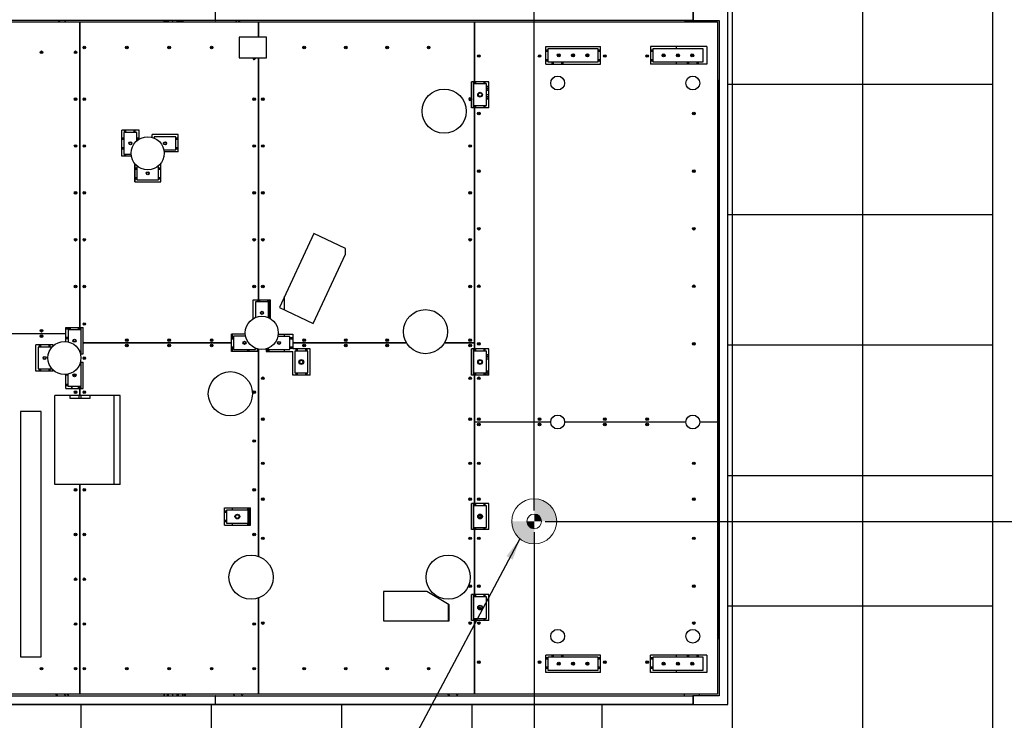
# Model space of a CAD drawing. Header units: millimetres. Extents: x 0 to 841, y 0 to 594.
# Tile 13 of 111: x 138 to 229, y 349 to 413. Entities that reach past the tile are written whole.
import ezdxf

# ---------------------------------------------------------------- set-up
doc = ezdxf.new("R2010")
doc.units = ezdxf.units.MM
for name, color, linetype in [('COTES', 1, 'Continuous'), ('NOTES', 6, 'Continuous'), ('TRAIT-FINS', 9, 'Continuous')]:
    doc.layers.add(name, color=color, linetype=linetype)
doc.layers.add('TRAIT-FORT', color=4, linetype='Continuous', lineweight=25)
doc.styles.add('SLDTEXTSTYLE0', font='TXT', dxfattribs={"width": 0.75})
doc.dimstyles.new('SLDDIMSTYLE0', dxfattribs={"dimtxt": 3, "dimasz": 2, "dimexe": 0, "dimexo": 0.0625, "dimgap": 0.75, "dimtad": 1, "dimdec": 0, "dimlfac": 50, "dimrnd": 1e-09, "dimzin": 12, "dimdsep": 46, "dimtxsty": 'SLDTEXTSTYLE0', "dimsah": 1, "dimcen": 0.09, "dimadec": 0, "dimazin": 3, "dimtfac": 1, "dimtdec": 0, "dimtofl": 0, "dimtmove": 0, "dimatfit": 3, "dimfxl": 1, "dimfrac": 2, "dimtolj": 1, "dimtzin": 12, "dimarcsym": 0})
doc.dimstyles.new('SLDDIMSTYLE1', dxfattribs={"dimtxt": 0.18, "dimasz": 2, "dimexe": 0, "dimexo": 0.0625, "dimgap": 0, "dimtad": 0, "dimtih": 1, "dimtoh": 1, "dimdec": 0, "dimrnd": 1e-09, "dimzin": 0, "dimdsep": 46, "dimtxsty": 'Standard', "dimsah": 1, "dimcen": 0.09, "dimadec": 0, "dimazin": 0, "dimtfac": 2, "dimtdec": 0, "dimtofl": 0, "dimtmove": 0, "dimatfit": 3, "dimfxl": 1, "dimfrac": 2, "dimtolj": 1, "dimtzin": 0, "dimarcsym": 0})

# ---------------------------------------------------------------- blocks, each defined once
blk = doc.blocks.new('_D')
at = {"layer": 'COTES', "color": 1, "transparency": 16777216}
for p, q in [((186.44, 367.225), (275.559, 367.225)), ((274.559, 367.225), (274.559, 335.46)), ((192.686, 335.46), (275.559, 335.46))]:
    blk.add_line(p, q, dxfattribs=at)
for points in [[(274.559, 367.225), (274.059, 365.225), (275.059, 365.225)], [(274.559, 335.46), (275.059, 337.46), (274.059, 337.46)]]:
    blk.add_solid(points, dxfattribs=at)
at = {"layer": 'COTES', "color": 1, "transparency": 16777216, "insert": (270.692, 346.91), "char_height": 3, "attachment_point": 1, "rotation": 90, "style": 'SLDTEXTSTYLE0'}
blk.add_mtext('1588', dxfattribs=at)
blk = doc.blocks.new('_D_1')
at = {"layer": 'COTES', "color": 1, "transparency": 16777216}
for p, q in [((185.44, 366.225), (185.44, 298.755)), ((215.686, 346.46), (215.686, 298.755)), ((185.44, 299.755), (215.686, 299.755))]:
    blk.add_line(p, q, dxfattribs=at)
for points in [[(185.44, 299.755), (187.44, 299.255), (187.44, 300.255)], [(215.686, 299.755), (213.686, 300.255), (213.686, 299.255)]]:
    blk.add_solid(points, dxfattribs=at)
at = {"layer": 'COTES', "color": 1, "transparency": 16777216, "insert": (196.13, 303.623), "char_height": 3, "attachment_point": 1, "style": 'SLDTEXTSTYLE0'}
blk.add_mtext('1512', dxfattribs=at)
blk = doc.blocks.new('_D_2')
at = {"layer": 'COTES', "color": 1, "transparency": 16777216}
for p, q in [((185.44, 368.225), (185.44, 443.056)), ((260.165, 424.079), (260.165, 443.056)), ((185.44, 442.056), (260.165, 442.056))]:
    blk.add_line(p, q, dxfattribs=at)
for points in [[(185.44, 442.056), (187.44, 441.556), (187.44, 442.556)], [(260.165, 442.056), (258.165, 442.556), (258.165, 441.556)]]:
    blk.add_solid(points, dxfattribs=at)
at = {"layer": 'COTES', "color": 1, "transparency": 16777216, "insert": (218.369, 445.923), "char_height": 3, "attachment_point": 1, "style": 'SLDTEXTSTYLE0'}
blk.add_mtext('3736', dxfattribs=at)
blk = doc.blocks.new('_D_3')
at = {"layer": 'COTES', "color": 1, "transparency": 16777216}
for p, q in [((269.165, 423.079), (275.678, 423.079)), ((274.678, 367.225), (274.678, 423.079)), ((186.44, 367.225), (275.678, 367.225))]:
    blk.add_line(p, q, dxfattribs=at)
for points in [[(274.678, 423.079), (274.178, 421.079), (275.178, 421.079)], [(274.678, 367.225), (275.178, 369.225), (274.178, 369.225)]]:
    blk.add_solid(points, dxfattribs=at)
at = {"layer": 'COTES', "color": 1, "transparency": 16777216, "insert": (270.811, 390.719), "char_height": 3, "attachment_point": 1, "rotation": 90, "style": 'SLDTEXTSTYLE0'}
blk.add_mtext('2793', dxfattribs=at)
blk = doc.blocks.new('SW_DOWELSYMBOL_0')
at = {"layer": 'TRAIT-FINS'}
h = blk.add_hatch(color=9, dxfattribs=at)
edge = h.paths.add_edge_path(flags=0)
edge.add_arc((0, 0), 0.673, 180, 270)
edge.add_line((0, -0.673), (0, 0))
edge.add_line((0, 0), (-0.673, 0))
h = blk.add_hatch(color=9, dxfattribs=at)
edge = h.paths.add_edge_path(flags=0)
edge.add_arc((0, 0), 0.673, 0, 90)
edge.add_line((0, 0.673), (0, 0))
edge.add_line((0, 0), (0.673, 0))
at = {"color": 0, "linetype": 'Continuous', "lineweight": 18}
blk.add_circle((0, 0), 0.673, dxfattribs=at)
blk = doc.blocks.new('SW_DOWELSYMBOL_1')
at = {"layer": 'TRAIT-FINS'}
h = blk.add_hatch(color=9, dxfattribs=at)
edge = h.paths.add_edge_path(flags=0)
edge.add_arc((0, 0), 2.073, 0, 90)
edge.add_line((0, 2.073), (0, 0))
edge.add_line((0, 0), (2.073, 0))
h = blk.add_hatch(color=9, dxfattribs=at)
edge = h.paths.add_edge_path(flags=0)
edge.add_arc((0, 0), 2.073, 180, 270)
edge.add_line((0, -2.073), (0, 0))
edge.add_line((0, 0), (-2.073, 0))
at = {"color": 0, "linetype": 'Continuous', "lineweight": 18}
blk.add_circle((0, 0), 2.073, dxfattribs=at)

msp = doc.modelspace()

# ---------------------------------------------------------------- linework, layer by layer
at = {"color": 7, "linetype": 'Continuous', "lineweight": 18}
for radius in [2.073, 0.673]:
    msp.add_circle((185.44, 367.225), radius, dxfattribs=at)
at = {"layer": 'TRAIT-FORT', "color": 4, "linetype": 'Continuous', "lineweight": 25}
for p, q in [((203.686, 419.461), (203.686, 407.46)), ((215.686, 419.461), (215.686, 407.46)), ((227.686, 407.46), (227.686, 419.461)), ((156.071, 414.143), (156.071, 413.344)), ((156.081, 413.344), (156.081, 414.143)), ((200.061, 414.143), (200.061, 413.344)), ((200.081, 414.143), (200.081, 413.344)), ((203.281, 350.364), (203.281, 414.143)), ((203.281, 407.46), (203.281, 414.143)), ((156.071, 413.344), (112.081, 413.344)), ((125.263, 413.204), (143.599, 413.204)), ((141.769, 413.344), (141.629, 413.204)), ((142.313, 413.205), (142.174, 413.344)), ((142.311, 413.204), (142.313, 413.205)), ((143.599, 413.204), (143.599, 385.057)), ((143.603, 385.057), (143.603, 413.204)), ((143.603, 413.204), (160.039, 413.204)), ((151.346, 413.258), (151.344, 413.254)), ((151.344, 413.254), (151.344, 413.253)), ((151.344, 413.25), (151.344, 413.204)), ((151.365, 413.204), (151.367, 413.219)), ((151.668, 413.281), (151.367, 413.281)), ((151.668, 413.219), (151.367, 413.219)), ((151.668, 413.219), (151.668, 413.281)), ((151.684, 413.224), (151.668, 413.224)), ((151.668, 413.204), (151.668, 413.219)), ((151.684, 413.204), (151.684, 413.344)), ((151.764, 413.204), (151.764, 413.344)), ((152.164, 413.204), (152.164, 413.344)), ((152.564, 413.204), (152.564, 413.344)), ((152.644, 413.204), (152.644, 413.344)), ((152.708, 413.254), (153.021, 413.254)), ((153.021, 413.254), (153.045, 413.204)), ((153.084, 413.254), (153.084, 413.204)), ((156.071, 413.344), (156.081, 413.344)), ((200.061, 413.344), (156.081, 413.344)), ((158.049, 413.336), (157.917, 413.204)), ((158.058, 413.344), (158.049, 413.336)), ((158.322, 413.204), (158.182, 413.344)), ((160.039, 413.204), (160.039, 411.787)), ((160.043, 411.787), (160.043, 413.204)), ((160.043, 413.204), (179.939, 413.204)), ((179.939, 413.204), (179.939, 407.699)), ((179.943, 407.699), (179.943, 413.204)), ((179.943, 413.204), (202.341, 413.204)), ((200.564, 413.246), (199.364, 413.246)), ((200.061, 413.344), (200.081, 413.344)), ((200.081, 413.344), (202.481, 413.344)), ((202.341, 413.204), (202.341, 376.383)), ((202.481, 413.344), (202.481, 351.163)), ((143.603, 411.964), (143.599, 411.964)), ((160.797, 411.787), (158.257, 411.787)), ((158.257, 411.787), (158.257, 409.898)), ((160.043, 412.404), (160.039, 412.404)), ((160.797, 409.898), (160.797, 411.787)), ((143.601, 410.964), (143.599, 410.964)), ((143.601, 410.964), (143.599, 410.961)), ((143.601, 384.857), (143.601, 411.404)), ((143.603, 411.401), (143.601, 411.404)), ((143.601, 411.404), (143.603, 411.404)), ((143.603, 411.401), (143.601, 411.404)), ((143.601, 384.857), (143.601, 410.964)), ((179.943, 411.624), (179.939, 411.624)), ((179.939, 411.404), (179.941, 411.404)), ((179.941, 411.404), (179.939, 411.401)), ((179.941, 411.404), (179.939, 411.401)), ((179.941, 411.404), (179.941, 407.499)), ((186.505, 410.925), (191.547, 410.925)), ((186.505, 409.325), (186.505, 410.925)), ((191.547, 409.325), (191.547, 410.925)), ((201.341, 410.923), (196.157, 410.923)), ((196.157, 410.923), (196.157, 409.323)), ((198.541, 410.723), (198.541, 410.923)), ((201.341, 410.923), (201.341, 409.323)), ((179.941, 407.499), (179.941, 410.624)), ((179.943, 410.621), (179.941, 410.624)), ((179.941, 410.624), (179.943, 410.624)), ((186.505, 410.624), (186.703, 410.624)), ((186.505, 410.504), (186.703, 410.504)), ((191.343, 410.725), (186.703, 410.725)), ((186.703, 410.725), (186.703, 409.526)), ((191.343, 409.526), (191.343, 410.725)), ((191.343, 410.624), (191.547, 410.624)), ((191.343, 410.504), (191.547, 410.504)), ((196.157, 410.624), (196.359, 410.624)), ((196.157, 410.504), (196.359, 410.504)), ((196.359, 410.723), (196.359, 409.523)), ((200.999, 410.723), (196.359, 410.723)), ((200.999, 409.523), (200.999, 410.723)), ((158.257, 409.898), (160.797, 409.898)), ((160.039, 409.898), (160.039, 387.619)), ((160.041, 409.898), (160.041, 387.419)), ((160.043, 387.619), (160.043, 409.898)), ((186.505, 409.743), (186.703, 409.743)), ((186.505, 409.623), (186.703, 409.623)), ((186.505, 409.325), (191.547, 409.325)), ((186.703, 409.526), (191.343, 409.526)), ((187.101, 409.325), (187.101, 409.526)), ((187.221, 409.325), (187.221, 409.526)), ((187.981, 409.325), (187.981, 409.526)), ((188.101, 409.325), (188.101, 409.526)), ((191.343, 409.743), (191.547, 409.743)), ((191.343, 409.623), (191.547, 409.623)), ((196.157, 409.743), (196.359, 409.743)), ((196.157, 409.623), (196.359, 409.623)), ((201.341, 409.323), (196.157, 409.323)), ((196.359, 409.523), (200.999, 409.523)), ((198.541, 409.323), (198.541, 409.523)), ((199.541, 409.523), (199.541, 409.323)), ((199.661, 409.523), (199.661, 409.323)), ((200.421, 409.523), (200.421, 409.323)), ((200.541, 409.523), (200.541, 409.323)), ((179.939, 407.699), (179.656, 407.699)), ((179.656, 406.119), (179.656, 407.699)), ((179.821, 407.699), (179.821, 405.299)), ((181.056, 407.499), (179.856, 407.499)), ((179.856, 407.499), (179.856, 405.499)), ((181.256, 407.699), (179.943, 407.699)), ((180.061, 407.499), (180.061, 407.699)), ((180.821, 407.499), (180.821, 407.699)), ((180.941, 407.499), (180.941, 407.699)), ((181.056, 405.499), (181.056, 407.499)), ((181.056, 407.293), (181.162, 407.293)), ((181.191, 407.293), (181.191, 407.199)), ((181.256, 407.224), (181.191, 407.224)), ((181.256, 405.299), (181.256, 407.699)), ((202.341, 407.843), (202.481, 407.843)), ((202.341, 407.803), (202.444, 407.803)), ((202.444, 407.803), (202.444, 407.843)), ((202.444, 356.484), (202.444, 407.803)), ((203.281, 407.46), (203.686, 407.46)), ((203.281, 395.46), (203.281, 407.46)), ((203.686, 407.46), (215.686, 407.46)), ((203.686, 407.46), (203.686, 395.46)), ((215.686, 407.46), (227.686, 407.46)), ((215.686, 407.46), (215.686, 395.46)), ((227.686, 395.46), (227.686, 407.46)), ((181.056, 407.103), (181.162, 407.103)), ((181.056, 406.914), (181.162, 406.914)), ((181.056, 406.524), (181.256, 406.524)), ((181.191, 407.199), (181.191, 407.008)), ((181.191, 407.008), (181.191, 406.914)), ((181.191, 406.983), (181.256, 406.983)), ((179.656, 405.299), (179.656, 406.062)), ((179.856, 405.499), (181.056, 405.499)), ((179.941, 405.499), (179.941, 382.893)), ((180.061, 405.299), (180.061, 405.499)), ((180.821, 405.299), (180.821, 405.499)), ((180.941, 405.299), (180.941, 405.499)), ((179.939, 405.299), (179.656, 405.299)), ((179.939, 405.299), (179.939, 383.659)), ((179.943, 383.093), (179.943, 405.299)), ((181.256, 405.299), (179.943, 405.299)), ((149.051, 403.229), (147.451, 403.229)), ((147.451, 400.829), (147.451, 403.229)), ((147.651, 403.029), (147.651, 401.029)), ((148.851, 403.029), (147.651, 403.029)), ((147.701, 403.029), (147.701, 403.229)), ((147.821, 403.029), (147.821, 403.229)), ((148.581, 403.029), (148.581, 403.229)), ((148.701, 403.029), (148.701, 403.229)), ((148.851, 402.268), (148.851, 403.029)), ((149.051, 402.412), (149.051, 403.229)), ((150.241, 402.579), (150.241, 402.829)), ((152.641, 402.829), (150.241, 402.829)), ((152.641, 401.229), (152.641, 402.829)), ((147.451, 402.529), (147.651, 402.529)), ((147.451, 402.409), (147.651, 402.409)), ((148.851, 402.529), (149.051, 402.529)), ((148.851, 402.409), (149.046, 402.409)), ((150.392, 402.529), (150.441, 402.529)), ((152.441, 402.629), (150.441, 402.629)), ((150.441, 402.629), (150.441, 402.509)), ((152.441, 401.429), (152.441, 402.629)), ((152.441, 402.529), (152.641, 402.529)), ((152.441, 402.409), (152.641, 402.409)), ((147.451, 401.649), (147.651, 401.649)), ((147.451, 401.529), (147.651, 401.529)), ((147.651, 401.029), (148.319, 401.029)), ((147.701, 400.829), (147.701, 401.029)), ((147.821, 400.829), (147.821, 401.029)), ((151.331, 401.429), (152.441, 401.429)), ((152.641, 401.229), (151.36, 401.229)), ((152.441, 401.649), (152.641, 401.649)), ((152.441, 401.529), (152.641, 401.529)), ((148.342, 400.829), (147.451, 400.829)), ((148.646, 400.067), (148.728, 400.067)), ((148.646, 398.467), (148.646, 400.067)), ((148.701, 399.767), (148.701, 400.067)), ((150.953, 400.067), (151.046, 400.067)), ((151.046, 398.467), (151.046, 400.067)), ((148.701, 399.767), (148.846, 399.767)), ((148.701, 399.647), (148.701, 399.767)), ((148.701, 398.887), (148.701, 399.647)), ((148.701, 399.647), (148.846, 399.647)), ((148.957, 399.867), (148.846, 399.867)), ((148.846, 399.867), (148.846, 398.667)), ((150.846, 399.867), (150.724, 399.867)), ((150.846, 398.667), (150.846, 399.867)), ((150.846, 399.767), (151.046, 399.767)), ((150.846, 399.647), (151.046, 399.647)), ((148.646, 398.467), (151.046, 398.467)), ((148.701, 398.767), (148.701, 398.887)), ((148.701, 398.887), (148.846, 398.887)), ((148.701, 398.767), (148.846, 398.767)), ((148.701, 398.467), (148.701, 398.767)), ((148.846, 398.667), (150.846, 398.667)), ((150.846, 398.887), (151.046, 398.887)), ((150.846, 398.767), (151.046, 398.767)), ((203.281, 395.46), (203.686, 395.46)), ((203.281, 383.46), (203.281, 395.46)), ((203.686, 395.46), (215.686, 395.46)), ((203.686, 395.46), (203.686, 383.46)), ((215.686, 395.46), (227.686, 395.46)), ((215.686, 395.46), (215.686, 383.46)), ((227.686, 383.46), (227.686, 395.46)), ((165.146, 393.716), (161.971, 386.909)), ((168.061, 392.357), (165.146, 393.716)), ((165.096, 385.452), (168.061, 391.81)), ((168.061, 391.81), (168.061, 392.357)), ((159.558, 387.619), (160.039, 387.619)), ((159.558, 385.88), (159.558, 387.619)), ((160.957, 387.419), (159.757, 387.419)), ((159.757, 387.419), (159.757, 385.982)), ((159.921, 387.619), (159.921, 387.419)), ((160.043, 387.619), (161.157, 387.619)), ((160.161, 387.419), (160.161, 387.619)), ((160.921, 387.419), (160.921, 387.619)), ((160.957, 385.975), (160.957, 387.419)), ((161.041, 385.935), (161.041, 387.619)), ((161.157, 385.869), (161.157, 387.619)), ((162.444, 386.688), (162.444, 387.923)), ((161.971, 386.909), (165.096, 385.452)), ((142.301, 385.057), (143.599, 385.057)), ((142.301, 384.523), (142.301, 385.057)), ((142.601, 385.024), (142.301, 385.024)), ((142.601, 384.904), (142.301, 384.904)), ((142.501, 384.857), (142.501, 383.751)), ((143.701, 384.857), (142.501, 384.857)), ((142.601, 385.024), (142.601, 385.057)), ((142.601, 385.024), (142.601, 384.904)), ((142.601, 384.857), (142.601, 384.904)), ((142.721, 384.857), (142.721, 385.057)), ((143.481, 384.857), (143.481, 385.057)), ((143.603, 385.057), (143.901, 385.057)), ((143.701, 382.857), (143.701, 384.857)), ((143.721, 382.657), (143.721, 385.057)), ((143.901, 383.659), (143.901, 385.057)), ((125.263, 384.523), (142.301, 384.523)), ((142.301, 383.782), (142.301, 384.523)), ((142.501, 384.143), (142.301, 384.143)), ((142.501, 384.024), (142.301, 384.024)), ((143.901, 382.657), (143.901, 383.659)), ((143.901, 383.659), (157.558, 383.659)), ((157.558, 383.659), (143.901, 383.659)), ((144.481, 383.659), (144.481, 383.659)), ((144.601, 383.659), (144.601, 383.659)), ((145.101, 383.659), (145.101, 383.659)), ((146.764, 383.659), (146.764, 383.659)), ((147.701, 383.659), (147.701, 383.659)), ((147.821, 383.659), (147.821, 383.659)), ((148.581, 383.659), (148.581, 383.659)), ((148.701, 383.659), (148.701, 383.659)), ((158.829, 384.459), (157.558, 384.459)), ((157.558, 383.659), (157.558, 384.459)), ((157.558, 384.159), (157.758, 384.159)), ((157.558, 384.039), (157.758, 384.039)), ((157.558, 382.859), (157.558, 383.659)), ((157.644, 384.159), (157.644, 384.459)), ((157.758, 384.259), (157.758, 383.059)), ((158.858, 384.259), (157.758, 384.259)), ((162.948, 384.254), (161.838, 384.254)), ((161.868, 384.454), (163.197, 384.454)), ((162.444, 384.254), (162.444, 384.454)), ((162.948, 383.054), (162.948, 384.254)), ((162.948, 384.159), (163.197, 384.159)), ((162.948, 384.039), (163.197, 384.039)), ((163.197, 384.454), (163.197, 383.659)), ((163.197, 383.659), (163.197, 383.096)), ((163.197, 383.659), (173.672, 383.659)), ((173.672, 383.659), (163.197, 383.659)), ((177.177, 383.659), (179.939, 383.659)), ((179.939, 383.659), (177.177, 383.659)), ((178.941, 383.659), (178.941, 383.659)), ((179.061, 383.659), (179.061, 383.659)), ((179.821, 383.659), (179.821, 383.659)), ((179.939, 383.659), (179.939, 383.093)), ((141.138, 383.463), (139.538, 383.463)), ((139.538, 381.063), (139.538, 383.463)), ((139.738, 383.263), (139.738, 381.263)), ((140.938, 383.263), (139.738, 383.263)), ((139.841, 383.463), (139.841, 383.263)), ((139.961, 383.463), (139.961, 383.263)), ((140.721, 383.463), (140.721, 383.263)), ((140.841, 383.463), (140.841, 383.263)), ((140.938, 383.154), (140.938, 383.263)), ((141.138, 383.381), (141.138, 383.463)), ((143.577, 382.857), (143.701, 382.857)), ((143.601, 382.797), (143.601, 382.857)), ((157.558, 383.279), (157.758, 383.279)), ((157.558, 383.159), (157.758, 383.159)), ((160.039, 382.859), (157.558, 382.859)), ((157.644, 382.859), (157.644, 383.159)), ((157.758, 383.059), (159.758, 383.059)), ((159.041, 383.059), (159.041, 382.859)), ((159.161, 383.059), (159.161, 382.859)), ((159.758, 383.059), (159.758, 383.173)), ((159.921, 383.115), (159.921, 382.859)), ((160.039, 382.859), (160.039, 363.998)), ((160.041, 383.085), (160.041, 363.997)), ((160.043, 363.996), (160.043, 383.084)), ((160.748, 383.106), (160.748, 382.854)), ((160.748, 382.854), (163.197, 382.854)), ((160.921, 382.854), (160.921, 383.165)), ((160.948, 383.176), (160.948, 383.054)), ((160.948, 383.054), (162.948, 383.054)), ((161.041, 382.854), (161.041, 383.054)), ((162.444, 382.854), (162.444, 383.054)), ((162.948, 383.279), (163.197, 383.279)), ((162.948, 383.159), (163.197, 383.159)), ((164.797, 383.096), (163.197, 383.096)), ((163.197, 380.696), (163.197, 382.854)), ((164.593, 382.893), (163.393, 382.893)), ((163.393, 382.893), (163.393, 380.893)), ((163.521, 382.893), (163.521, 383.096)), ((163.641, 382.893), (163.641, 383.096)), ((164.401, 382.893), (164.401, 383.096)), ((164.521, 382.893), (164.521, 383.096)), ((164.593, 380.893), (164.593, 382.893)), ((164.797, 380.696), (164.797, 383.096)), ((179.939, 383.093), (179.656, 383.093)), ((179.656, 380.693), (179.656, 383.093)), ((179.821, 383.093), (179.821, 380.693)), ((181.056, 382.893), (179.856, 382.893)), ((179.856, 382.893), (179.856, 380.893)), ((181.256, 383.093), (179.943, 383.093)), ((180.061, 382.893), (180.061, 383.093)), ((180.821, 382.893), (180.821, 383.093)), ((180.941, 382.893), (180.941, 383.093)), ((181.056, 380.893), (181.056, 382.893)), ((181.256, 380.693), (181.256, 383.093)), ((203.281, 383.46), (203.686, 383.46)), ((203.281, 371.46), (203.281, 383.46)), ((203.686, 383.46), (215.686, 383.46)), ((203.686, 383.46), (203.686, 371.46)), ((215.686, 383.46), (227.686, 383.46)), ((215.686, 383.46), (215.686, 371.46)), ((227.686, 371.46), (227.686, 383.46)), ((143.646, 382.657), (143.901, 382.657)), ((143.646, 381.869), (143.9, 381.869)), ((143.721, 379.468), (143.721, 381.869)), ((143.9, 379.468), (143.9, 381.869)), ((181.256, 382.159), (181.056, 382.159)), ((141.138, 381.063), (139.538, 381.063)), ((139.738, 381.263), (140.938, 381.263)), ((139.841, 381.263), (139.841, 381.063)), ((139.961, 381.263), (139.961, 381.063)), ((140.721, 381.263), (140.721, 381.063)), ((140.841, 381.263), (140.841, 381.063)), ((140.938, 381.263), (140.938, 381.371)), ((141.138, 381.063), (141.138, 381.145)), ((143.7, 381.668), (143.577, 381.668)), ((143.601, 381.668), (143.601, 381.729)), ((143.7, 379.668), (143.7, 381.668)), ((181.056, 381.094), (181.162, 381.094)), ((181.191, 381.094), (181.191, 380.999)), ((181.256, 381.024), (181.191, 381.024)), ((181.191, 380.999), (181.191, 380.808)), ((142.3, 379.468), (142.3, 380.744)), ((142.351, 380.714), (142.351, 380.749)), ((142.362, 380.754), (142.38, 380.714)), ((142.38, 380.714), (142.5, 380.714)), ((142.5, 380.774), (142.5, 379.668)), ((142.996, 380.693), (143.204, 380.693)), ((164.797, 380.696), (163.197, 380.696)), ((163.393, 380.893), (164.593, 380.893)), ((163.521, 380.696), (163.521, 380.893)), ((163.641, 380.696), (163.641, 380.893)), ((164.401, 380.696), (164.401, 380.893)), ((164.521, 380.696), (164.521, 380.893)), ((179.939, 380.693), (179.656, 380.693)), ((179.856, 380.893), (181.056, 380.893)), ((179.939, 380.693), (179.939, 368.869)), ((179.941, 380.893), (179.941, 368.669)), ((179.943, 376.383), (179.943, 380.693)), ((181.256, 380.693), (179.943, 380.693)), ((180.061, 380.693), (180.061, 380.893)), ((180.821, 380.693), (180.821, 380.893)), ((180.941, 380.693), (180.941, 380.893)), ((180.991, 380.693), (180.991, 380.893)), ((181.02, 380.714), (181.162, 380.714)), ((181.056, 380.903), (181.162, 380.903)), ((181.191, 380.808), (181.191, 380.714)), ((181.191, 380.783), (181.256, 380.783)), ((142.5, 379.823), (142.3, 379.823)), ((142.5, 379.703), (142.3, 379.703)), ((142.3, 379.468), (143.599, 379.468)), ((142.5, 379.668), (143.7, 379.668)), ((142.956, 379.468), (142.757, 379.668)), ((143.481, 379.468), (143.481, 379.668)), ((143.599, 379.468), (143.599, 378.824)), ((143.601, 378.824), (143.601, 379.668)), ((143.603, 379.468), (143.9, 379.468)), ((143.603, 378.824), (143.603, 379.468)), ((143.599, 378.824), (141.301, 378.824)), ((141.301, 370.624), (141.301, 378.824)), ((142.701, 378.543), (142.701, 378.824)), ((143.501, 378.543), (142.701, 378.543)), ((143.501, 378.824), (143.501, 378.543)), ((143.701, 378.543), (143.501, 378.543)), ((143.601, 378.824), (143.599, 378.825)), ((143.601, 378.824), (143.599, 378.824)), ((143.603, 378.825), (143.601, 378.824)), ((143.601, 378.824), (143.603, 378.825)), ((143.601, 378.824), (143.603, 378.824)), ((147.301, 378.824), (143.603, 378.824)), ((143.701, 378.543), (143.701, 378.824)), ((144.501, 378.543), (143.701, 378.543)), ((144.501, 378.824), (144.501, 378.543)), ((146.764, 370.624), (146.764, 378.824)), ((147.301, 370.624), (147.301, 378.824)), ((140.024, 377.348), (138.135, 377.348)), ((138.135, 377.348), (138.135, 354.743)), ((140.024, 354.743), (140.024, 377.348)), ((179.943, 368.869), (179.943, 376.383)), ((179.943, 376.383), (186.969, 376.383)), ((188.238, 376.383), (199.415, 376.383)), ((200.684, 376.383), (202.341, 376.383)), ((202.341, 376.383), (202.341, 351.303)), ((203.281, 371.46), (203.686, 371.46)), ((203.281, 359.461), (203.281, 371.46)), ((203.686, 371.46), (215.686, 371.46)), ((203.686, 371.46), (203.686, 359.461)), ((215.686, 371.46), (227.686, 371.46)), ((215.686, 371.46), (215.686, 359.461)), ((227.686, 359.461), (227.686, 371.46)), ((143.599, 370.624), (141.301, 370.624)), ((143.599, 370.624), (143.599, 351.303)), ((143.603, 351.303), (143.603, 370.624)), ((147.301, 370.624), (143.603, 370.624)), ((143.603, 369.204), (143.599, 369.204)), ((156.901, 366.864), (156.901, 368.464)), ((156.901, 368.464), (159.301, 368.464)), ((157.101, 368.264), (157.101, 367.063)), ((159.101, 368.264), (157.101, 368.264)), ((157.644, 368.264), (157.644, 368.464)), ((159.041, 368.464), (159.041, 368.264)), ((159.101, 367.063), (159.101, 368.264)), ((159.161, 368.464), (159.161, 366.864)), ((159.301, 366.864), (159.301, 368.464)), ((179.939, 368.869), (179.656, 368.869)), ((179.656, 366.469), (179.656, 368.869)), ((179.821, 368.869), (179.821, 366.469)), ((179.856, 368.669), (179.856, 366.669)), ((181.056, 368.669), (179.856, 368.669)), ((181.256, 368.869), (179.943, 368.869)), ((180.061, 368.669), (180.061, 368.869)), ((180.821, 368.669), (180.821, 368.869)), ((180.941, 368.669), (180.941, 368.869)), ((181.056, 366.669), (181.056, 368.669)), ((181.256, 366.469), (181.256, 368.869)), ((143.601, 368.204), (143.599, 368.204)), ((143.599, 368.201), (143.601, 368.204)), ((143.601, 368.204), (143.603, 368.204)), ((143.601, 353.103), (143.601, 368.204)), ((143.603, 368.201), (143.601, 368.204)), ((156.901, 368.204), (157.101, 368.204)), ((156.901, 368.084), (157.101, 368.084)), ((156.901, 367.323), (157.101, 367.323)), ((156.901, 367.203), (157.101, 367.203)), ((156.901, 366.864), (159.301, 366.864)), ((157.101, 367.063), (159.101, 367.063)), ((157.644, 366.864), (157.644, 367.063)), ((159.041, 367.063), (159.041, 366.864)), ((179.939, 366.469), (179.656, 366.469)), ((179.856, 366.669), (181.056, 366.669)), ((179.939, 366.469), (179.939, 360.487)), ((179.941, 366.669), (179.941, 360.287)), ((179.943, 360.487), (179.943, 366.469)), ((181.256, 366.469), (179.943, 366.469)), ((180.061, 366.469), (180.061, 366.669)), ((180.821, 366.469), (180.821, 366.669)), ((180.941, 366.469), (180.941, 366.669)), ((160.039, 360.166), (160.039, 351.303)), ((160.041, 360.167), (160.041, 353.103)), ((160.043, 351.303), (160.043, 360.168)), ((175.562, 360.757), (171.551, 360.757)), ((171.551, 360.757), (171.551, 358.071)), ((177.611, 359.527), (175.562, 360.757)), ((179.939, 360.487), (179.656, 360.487)), ((179.656, 358.087), (179.656, 360.487)), ((179.821, 360.487), (179.821, 358.087)), ((181.056, 360.287), (179.856, 360.287)), ((179.856, 360.287), (179.856, 358.287)), ((181.256, 360.487), (179.943, 360.487)), ((180.061, 360.287), (180.061, 360.487)), ((180.821, 360.287), (180.821, 360.487)), ((180.941, 360.287), (180.941, 360.487)), ((181.056, 358.287), (181.056, 360.287)), ((181.256, 358.087), (181.256, 360.487)), ((177.544, 358.071), (177.544, 359.567)), ((177.611, 358.071), (177.611, 359.527)), ((203.281, 359.461), (203.686, 359.461)), ((203.281, 350.364), (203.281, 359.461)), ((203.686, 359.461), (215.686, 359.461)), ((203.686, 359.461), (203.686, 347.46)), ((215.686, 359.461), (227.686, 359.461)), ((215.686, 359.461), (215.686, 347.46)), ((227.686, 347.46), (227.686, 359.461)), ((179.856, 358.287), (181.056, 358.287)), ((179.941, 358.287), (179.941, 353.103)), ((179.941, 353.703), (179.941, 358.287)), ((180.061, 358.087), (180.061, 358.287)), ((180.821, 358.087), (180.821, 358.287)), ((180.941, 358.087), (180.941, 358.287)), ((171.551, 358.071), (177.611, 358.071)), ((179.939, 358.087), (179.656, 358.087)), ((179.939, 358.087), (179.939, 351.303)), ((179.943, 351.303), (179.943, 358.087)), ((181.256, 358.087), (179.943, 358.087)), ((202.341, 356.484), (202.444, 356.484)), ((202.341, 356.444), (202.481, 356.444)), ((202.444, 356.444), (202.444, 356.484)), ((138.135, 354.743), (140.024, 354.743)), ((191.543, 354.919), (186.501, 354.919)), ((186.501, 353.319), (186.501, 354.919)), ((186.501, 354.703), (186.703, 354.703)), ((186.703, 354.719), (186.703, 353.519)), ((191.343, 354.719), (186.703, 354.719)), ((187.101, 354.719), (187.101, 354.919)), ((187.221, 354.719), (187.221, 354.919)), ((187.981, 354.719), (187.981, 354.919)), ((188.101, 354.719), (188.101, 354.919)), ((191.343, 353.519), (191.343, 354.719)), ((191.343, 354.703), (191.543, 354.703)), ((191.543, 353.319), (191.543, 354.919)), ((201.341, 354.919), (196.157, 354.919)), ((196.157, 353.319), (196.157, 354.919)), ((196.157, 354.703), (196.359, 354.703)), ((196.359, 354.719), (196.359, 353.519)), ((200.999, 354.719), (196.359, 354.719)), ((198.541, 354.719), (198.541, 354.919)), ((199.541, 354.919), (199.541, 354.719)), ((199.661, 354.919), (199.661, 354.719)), ((200.421, 354.919), (200.421, 354.719)), ((200.541, 354.919), (200.541, 354.719)), ((200.999, 353.519), (200.999, 354.719)), ((201.341, 354.919), (201.341, 353.319)), ((179.941, 353.703), (179.943, 353.706)), ((186.501, 354.584), (186.703, 354.584)), ((186.501, 353.824), (186.703, 353.824)), ((191.343, 354.584), (191.543, 354.584)), ((191.343, 353.824), (191.543, 353.824)), ((196.157, 354.584), (196.359, 354.584)), ((196.157, 353.824), (196.359, 353.824)), ((143.601, 353.103), (143.599, 353.106)), ((143.601, 353.103), (143.599, 353.103)), ((143.603, 353.106), (143.601, 353.103)), ((143.601, 353.103), (143.603, 353.103)), ((160.041, 353.103), (160.039, 353.106)), ((160.039, 353.103), (160.041, 353.103)), ((160.041, 353.103), (160.043, 353.106)), ((160.041, 353.103), (160.043, 353.103)), ((179.939, 353.106), (179.941, 353.103)), ((179.939, 353.103), (179.941, 353.103)), ((179.941, 353.703), (179.943, 353.703)), ((186.501, 353.703), (186.703, 353.703)), ((191.543, 353.319), (186.501, 353.319)), ((186.703, 353.519), (191.343, 353.519)), ((191.343, 353.703), (191.543, 353.703)), ((196.157, 353.703), (196.359, 353.703)), ((201.341, 353.319), (196.157, 353.319)), ((196.359, 353.519), (200.999, 353.519)), ((198.541, 353.319), (198.541, 353.519)), ((143.599, 352.103), (143.603, 352.103)), ((160.039, 352.103), (160.043, 352.103)), ((179.939, 352.103), (179.943, 352.103)), ((112.081, 351.163), (156.071, 351.163)), ((143.599, 351.303), (125.263, 351.303)), ((141.386, 351.303), (141.556, 351.163)), ((142.315, 351.163), (142.145, 351.303)), ((142.507, 351.213), (142.397, 351.303)), ((142.507, 351.213), (142.582, 351.303)), ((160.039, 351.303), (143.603, 351.303)), ((151.344, 351.303), (151.344, 351.194)), ((151.346, 351.163), (151.344, 351.194)), ((151.344, 351.194), (151.344, 351.163)), ((151.668, 351.163), (151.668, 351.303)), ((151.684, 351.163), (151.684, 351.303)), ((151.764, 351.163), (151.764, 351.303)), ((152.164, 351.163), (152.164, 351.303)), ((152.564, 351.163), (152.564, 351.303)), ((152.644, 351.163), (152.644, 351.303)), ((153.084, 351.303), (153.084, 351.238)), ((153.084, 351.238), (153.084, 351.163)), ((153.084, 351.173), (153.248, 351.173)), ((153.248, 351.194), (153.248, 351.303)), ((153.248, 351.173), (153.284, 351.21)), ((153.248, 351.173), (153.248, 351.194)), ((153.284, 351.303), (153.284, 351.21)), ((156.081, 351.163), (156.071, 351.163)), ((156.071, 351.163), (156.071, 350.364)), ((156.081, 351.043), (156.071, 351.043)), ((156.081, 351.163), (200.061, 351.163)), ((156.081, 350.364), (156.081, 351.163)), ((157.704, 351.303), (157.874, 351.163)), ((158.554, 351.229), (158.463, 351.303)), ((158.5, 351.163), (158.554, 351.229)), ((179.939, 351.303), (160.043, 351.303)), ((177.495, 351.303), (177.666, 351.163)), ((178.345, 351.229), (178.255, 351.303)), ((178.291, 351.163), (178.345, 351.229)), ((202.341, 351.303), (179.943, 351.303)), ((199.264, 351.303), (199.264, 351.163)), ((200.081, 351.163), (200.061, 351.163)), ((200.061, 351.163), (200.061, 350.364)), ((200.081, 351.043), (200.061, 351.043)), ((200.081, 351.043), (200.081, 351.163)), ((200.081, 351.163), (200.081, 350.364)), ((202.481, 351.163), (200.081, 351.163)), ((200.081, 351.104), (200.081, 351.104)), ((200.081, 350.683), (200.081, 351.043)), ((200.664, 351.163), (200.664, 351.303)), ((156.071, 350.364), (112.081, 350.364)), ((131.686, 350.364), (143.686, 350.364)), ((143.686, 350.364), (155.686, 350.364)), ((143.686, 350.364), (143.686, 347.46)), ((155.686, 350.364), (155.686, 347.46)), ((155.686, 350.364), (167.686, 350.364)), ((156.081, 350.683), (156.071, 350.683)), ((156.081, 350.563), (156.071, 350.563)), ((156.071, 350.444), (156.081, 350.444)), ((200.061, 350.364), (156.081, 350.364)), ((167.686, 350.364), (179.686, 350.364)), ((167.686, 350.364), (167.686, 347.46)), ((179.686, 350.364), (191.686, 350.364)), ((179.686, 350.364), (179.686, 347.46)), ((191.686, 350.364), (191.686, 347.46)), ((191.686, 350.364), (203.281, 350.364)), ((200.081, 350.683), (200.061, 350.683)), ((200.081, 350.563), (200.061, 350.563)), ((200.061, 350.444), (200.081, 350.444)), ((200.081, 350.943), (200.081, 350.943)), ((200.081, 350.783), (200.081, 350.783)), ((200.081, 350.563), (200.081, 350.683)), ((200.081, 350.624), (200.081, 350.624)), ((200.081, 350.364), (203.281, 350.364))]:
    msp.add_line(p, q, dxfattribs=at)
at = {"layer": 'TRAIT-FORT', "color": 4, "linetype": 'Continuous', "lineweight": 25, "flags": 128}
for points in [[(143.601, 410.964), (143.599, 410.962), (143.599, 410.961)], [(179.943, 410.621), (179.943, 410.622), (179.941, 410.624)], [(159.53, 409.898), (159.527, 409.889), (159.523, 409.859)], [(143.601, 368.204), (143.599, 368.202), (143.599, 368.201)], [(143.601, 368.204), (143.603, 368.202), (143.603, 368.201)]]:
    msp.add_lwpolyline(points, dxfattribs=at)
at = {"layer": 'TRAIT-FORT', "color": 4, "linetype": 'Continuous', "lineweight": 25}
for centre, radius in [((144.003, 410.844), 0.12), ((144.003, 410.844), 0.06), ((147.913, 410.844), 0.12), ((147.913, 410.844), 0.06), ((151.823, 410.844), 0.12), ((151.823, 410.844), 0.06), ((155.733, 410.844), 0.12), ((155.733, 410.844), 0.06), ((164.262, 410.844), 0.12), ((164.262, 410.844), 0.06), ((168.081, 410.844), 0.12), ((168.081, 410.844), 0.06), ((171.901, 410.844), 0.12), ((171.901, 410.844), 0.06), ((175.72, 410.844), 0.12), ((175.72, 410.844), 0.06), ((140.059, 410.404), 0.12), ((140.059, 410.404), 0.06), ((143.203, 410.404), 0.12), ((143.203, 410.404), 0.06), ((180.339, 410.064), 0.12), ((180.339, 410.064), 0.06), ((185.941, 410.064), 0.12), ((185.941, 410.064), 0.06), ((187.703, 410.125), 0.14), ((187.703, 410.125), 0.0794), ((189.023, 410.125), 0.14), ((189.023, 410.125), 0.0794), ((190.343, 410.125), 0.14), ((190.343, 410.125), 0.0794), ((191.941, 410.064), 0.12), ((191.941, 410.064), 0.06), ((195.841, 410.064), 0.12), ((195.841, 410.064), 0.06), ((197.359, 410.123), 0.14), ((197.359, 410.123), 0.0794), ((198.679, 410.123), 0.14), ((198.679, 410.123), 0.0794), ((199.999, 410.123), 0.14), ((199.999, 410.123), 0.0794), ((187.604, 407.575), 0.635), ((200.05, 407.575), 0.635), ((177.142, 404.977), 2.032), ((180.456, 406.499), 0.22), ((180.456, 406.499), 0.167), ((143.203, 406.09), 0.12), ((143.203, 406.09), 0.06), ((144.003, 406.09), 0.12), ((144.003, 406.09), 0.06), ((159.643, 406.09), 0.12), ((159.643, 406.09), 0.06), ((160.443, 406.09), 0.12), ((160.443, 406.09), 0.06), ((179.539, 406.09), 0.06), ((180.339, 404.764), 0.12), ((180.339, 404.764), 0.06), ((200.141, 404.764), 0.12), ((200.141, 404.764), 0.06), ((143.203, 401.777), 0.12), ((143.203, 401.777), 0.06), ((144.003, 401.777), 0.12), ((144.003, 401.777), 0.06), ((148.251, 402.029), 0.14), ((148.251, 402.029), 0.107), ((149.841, 401.108), 1.524), ((151.441, 402.029), 0.14), ((151.441, 402.029), 0.107), ((159.643, 401.777), 0.12), ((159.643, 401.777), 0.06), ((160.443, 401.777), 0.12), ((160.443, 401.777), 0.06), ((179.539, 401.777), 0.12), ((179.539, 401.777), 0.06), ((149.846, 399.267), 0.14), ((149.846, 399.267), 0.107), ((180.339, 399.464), 0.12), ((180.339, 399.464), 0.06), ((200.141, 399.464), 0.12), ((200.141, 399.464), 0.06), ((143.203, 397.464), 0.12), ((143.203, 397.464), 0.06), ((144.003, 397.464), 0.12), ((144.003, 397.464), 0.06), ((159.643, 397.464), 0.12), ((159.643, 397.464), 0.06), ((160.443, 397.464), 0.12), ((160.443, 397.464), 0.06), ((179.539, 397.464), 0.12), ((179.539, 397.464), 0.06), ((180.339, 394.164), 0.12), ((180.339, 394.164), 0.06), ((200.141, 394.164), 0.12), ((200.141, 394.164), 0.06), ((143.203, 393.15), 0.12), ((143.203, 393.15), 0.06), ((144.003, 393.15), 0.12), ((144.003, 393.15), 0.06), ((159.643, 393.15), 0.12), ((159.643, 393.15), 0.06), ((160.443, 393.15), 0.12), ((160.443, 393.15), 0.06), ((179.539, 393.15), 0.12), ((179.539, 393.15), 0.06), ((143.203, 388.837), 0.12), ((143.203, 388.837), 0.06), ((144.003, 388.837), 0.12), ((144.003, 388.837), 0.06), ((159.643, 388.837), 0.12), ((159.643, 388.837), 0.06), ((160.443, 388.837), 0.12), ((160.443, 388.837), 0.06), ((179.539, 388.837), 0.12), ((179.539, 388.837), 0.06), ((180.339, 388.864), 0.12), ((180.339, 388.864), 0.06), ((200.141, 388.864), 0.12), ((200.141, 388.864), 0.06), ((160.357, 386.419), 0.14), ((160.357, 386.419), 0.107), ((175.425, 384.688), 2.032), ((144.003, 385.391), 0.12), ((144.003, 385.391), 0.06), ((160.349, 384.577), 1.524), ((140.059, 384.773), 0.12), ((140.059, 384.773), 0.06), ((140.059, 384.273), 0.12), ((140.059, 384.273), 0.06), ((142.174, 382.263), 1.524), ((143.101, 383.857), 0.14), ((143.101, 383.857), 0.107), ((147.913, 383.909), 0.12), ((147.913, 383.909), 0.06), ((151.823, 383.909), 0.12), ((151.823, 383.909), 0.06), ((155.733, 383.909), 0.12), ((155.733, 383.909), 0.06), ((158.758, 383.659), 0.14), ((158.758, 383.659), 0.107), ((161.948, 383.654), 0.14), ((161.948, 383.654), 0.107), ((164.262, 383.909), 0.12), ((164.262, 383.909), 0.06), ((168.081, 383.909), 0.12), ((168.081, 383.909), 0.06), ((171.901, 383.909), 0.12), ((171.901, 383.909), 0.06), ((179.539, 383.909), 0.12), ((179.539, 383.909), 0.06), ((180.339, 383.564), 0.12), ((200.141, 383.564), 0.12), ((147.913, 383.409), 0.12), ((147.913, 383.409), 0.06), ((151.823, 383.409), 0.12), ((151.823, 383.409), 0.06), ((155.733, 383.409), 0.12), ((155.733, 383.409), 0.06), ((164.262, 383.409), 0.12), ((164.262, 383.409), 0.06), ((168.081, 383.409), 0.12), ((168.081, 383.409), 0.06), ((171.901, 383.409), 0.12), ((171.901, 383.409), 0.06), ((179.539, 383.409), 0.12), ((179.539, 383.409), 0.06), ((180.339, 383.564), 0.06), ((200.141, 383.564), 0.06), ((140.338, 382.263), 0.14), ((140.338, 382.263), 0.107), ((144.003, 382.254), 0.12), ((144.003, 382.254), 0.06), ((163.993, 381.893), 0.22), ((163.993, 381.893), 0.167), ((180.456, 381.893), 0.22), ((180.456, 381.893), 0.167), ((157.457, 378.973), 2.032), ((143.1, 380.668), 0.14), ((143.1, 380.668), 0.107), ((160.443, 380.397), 0.12), ((160.443, 380.397), 0.06), ((179.539, 380.397), 0.12), ((179.539, 380.397), 0.06), ((180.339, 380.397), 0.12), ((180.339, 380.397), 0.06), ((143.203, 379.123), 0.12), ((143.203, 379.123), 0.06), ((144.003, 379.123), 0.12), ((144.003, 379.123), 0.06), ((159.643, 379.123), 0.12), ((159.643, 379.123), 0.06), ((160.443, 376.633), 0.12), ((160.443, 376.633), 0.06), ((179.539, 376.633), 0.12), ((179.539, 376.633), 0.06), ((180.339, 376.633), 0.12), ((180.339, 376.633), 0.06), ((185.941, 376.633), 0.12), ((185.941, 376.633), 0.06), ((187.604, 376.37), 0.635), ((191.941, 376.633), 0.12), ((191.941, 376.633), 0.06), ((195.841, 376.633), 0.12), ((195.841, 376.633), 0.06), ((200.05, 376.37), 0.635), ((180.339, 376.133), 0.12), ((180.339, 376.133), 0.06), ((185.941, 376.133), 0.12), ((185.941, 376.133), 0.06), ((191.941, 376.133), 0.12), ((191.941, 376.133), 0.06), ((195.841, 376.133), 0.12), ((195.841, 376.133), 0.06), ((159.643, 374.623), 0.12), ((159.643, 374.623), 0.06), ((160.443, 372.564), 0.12), ((160.443, 372.564), 0.06), ((179.539, 372.564), 0.12), ((179.539, 372.564), 0.06), ((180.339, 372.564), 0.12), ((180.339, 372.564), 0.06), ((200.141, 372.564), 0.12), ((200.141, 372.564), 0.06), ((143.203, 370.123), 0.12), ((143.203, 370.123), 0.06), ((144.003, 370.123), 0.12), ((144.003, 370.123), 0.06), ((159.643, 370.123), 0.12), ((159.643, 370.123), 0.06), ((160.443, 369.264), 0.12), ((160.443, 369.264), 0.06), ((179.539, 369.264), 0.12), ((179.539, 369.264), 0.06), ((180.339, 369.264), 0.12), ((180.339, 369.264), 0.06), ((200.141, 369.264), 0.12), ((200.141, 369.264), 0.06), ((158.101, 367.664), 0.22), ((158.101, 367.664), 0.167), ((180.456, 367.669), 0.22), ((180.456, 367.669), 0.167), ((180.441, 367.664), 0.1), ((180.441, 367.664), 0.086), ((143.203, 366.008), 0.12), ((143.203, 366.008), 0.06), ((144.003, 366.008), 0.12), ((144.003, 366.008), 0.06), ((159.643, 366.008), 0.12), ((159.643, 366.008), 0.06), ((160.443, 365.664), 0.12), ((160.443, 365.664), 0.06), ((179.539, 365.664), 0.12), ((179.539, 365.664), 0.06), ((180.339, 365.664), 0.12), ((180.339, 365.664), 0.06), ((200.141, 365.664), 0.12), ((200.141, 365.664), 0.06), ((159.362, 362.082), 2.032), ((177.523, 362.082), 2.032), ((143.203, 361.893), 0.12), ((143.203, 361.893), 0.06), ((144.003, 361.893), 0.12), ((144.003, 361.893), 0.06), ((179.539, 361.264), 0.12), ((179.539, 361.264), 0.06), ((180.339, 361.264), 0.12), ((180.339, 361.264), 0.06), ((200.141, 361.264), 0.12), ((200.141, 361.264), 0.06), ((180.456, 359.287), 0.22), ((180.456, 359.287), 0.167), ((180.441, 359.184), 0.086), ((143.203, 357.778), 0.12), ((143.203, 357.778), 0.06), ((144.003, 357.778), 0.12), ((144.003, 357.778), 0.06), ((159.643, 357.778), 0.12), ((159.643, 357.778), 0.06), ((160.443, 357.864), 0.12), ((160.443, 357.864), 0.06), ((179.539, 357.864), 0.12), ((179.539, 357.864), 0.06), ((180.339, 357.864), 0.12), ((180.339, 357.864), 0.06), ((200.141, 357.864), 0.12), ((200.141, 357.864), 0.06), ((187.604, 356.648), 0.635), ((200.05, 356.648), 0.635), ((140.059, 353.664), 0.12), ((140.059, 353.664), 0.06), ((143.203, 353.664), 0.12), ((143.203, 353.664), 0.06), ((144.003, 353.664), 0.12), ((144.003, 353.664), 0.06), ((147.913, 353.664), 0.12), ((147.913, 353.664), 0.06), ((151.823, 353.664), 0.12), ((151.823, 353.664), 0.06), ((155.733, 353.664), 0.12), ((155.733, 353.664), 0.06), ((159.643, 353.664), 0.12), ((159.643, 353.664), 0.06), ((164.262, 353.664), 0.12), ((164.262, 353.664), 0.06), ((168.081, 353.664), 0.12), ((168.081, 353.664), 0.06), ((171.901, 353.664), 0.12), ((171.901, 353.664), 0.06), ((175.72, 353.664), 0.12), ((175.72, 353.664), 0.06), ((180.339, 354.264), 0.12), ((180.339, 354.264), 0.06), ((185.941, 354.264), 0.12), ((185.941, 354.264), 0.06), ((187.703, 354.119), 0.14), ((187.703, 354.119), 0.0794), ((189.023, 354.119), 0.14), ((189.023, 354.119), 0.0794), ((190.343, 354.119), 0.14), ((190.343, 354.119), 0.0794), ((191.941, 354.264), 0.12), ((191.941, 354.264), 0.06), ((195.841, 354.264), 0.12), ((195.841, 354.264), 0.06), ((197.359, 354.119), 0.14), ((197.359, 354.119), 0.0794), ((198.679, 354.119), 0.14), ((198.679, 354.119), 0.0794), ((199.999, 354.119), 0.14), ((199.999, 354.119), 0.0794)]:
    msp.add_circle(centre, radius, dxfattribs=at)
for centre, radius, start, end in [((199.362, 413.143), 0.103, 88.37255, 144.10554), ((200.567, 413.143), 0.103, 35.89446, 91.62745), ((159.643, 409.859), 0.12, 180, 19.08512), ((159.643, 409.859), 0.06, 180, 40.83971), ((159.643, 409.859), 0.06, 139.16029, 180), ((181.141, 406.224), 0.1, 352.90622, 148.67428), ((181.141, 406.224), 0.086, 352.90622, 173.35664), ((179.539, 406.09), 0.12, 13.69165, 346.30835), ((181.141, 406.224), 0.086, 186.64336, 352.90622), ((181.141, 406.224), 0.1, 211.32572, 352.90622), ((181.141, 382.459), 0.1, 262.90622, 148.67428), ((181.141, 382.459), 0.086, 262.90622, 173.35664), ((181.141, 382.459), 0.086, 186.64336, 262.90622), ((181.141, 382.459), 0.1, 211.32572, 262.90622), ((180.441, 359.184), 0.1, 357.5157, 204.73893), ((180.441, 359.184), 0.1, 319.28871, 357.5157), ((153.567, 342.104), 14.328, 140.52547, 140.77954), ((181.014, 332.836), 29.03, 140.49422, 140.68443), ((200.805, 332.836), 29.03, 140.49422, 140.68443)]:
    msp.add_arc(centre, radius, start, end, dxfattribs=at)
for points, knots in [([(151.344, 413.25), (151.346, 413.255), (151.348, 413.266), (151.361, 413.276), (151.367, 413.281)], [0, 0, 0, 0, 0.4978712, 1, 1, 1, 1]), ([(151.367, 413.219), (151.361, 413.224), (151.348, 413.235), (151.346, 413.245), (151.344, 413.25)], [0, 0, 0, 0, 0.4982345, 1, 1, 1, 1]), ([(152.644, 413.254), (152.646, 413.254), (152.649, 413.254), (152.671, 413.254), (152.695, 413.254), (152.708, 413.254)], [0, 0, 0, 0, 0.3099898, 0.6295589, 1, 1, 1, 1]), ([(152.682, 413.204), (152.682, 413.204), (152.689, 413.221), (152.699, 413.238), (152.708, 413.254)], [0, 0, 0, 0, 0.029133, 1, 1, 1, 1]), ([(153.021, 413.254), (153.034, 413.254), (153.057, 413.254), (153.08, 413.254), (153.083, 413.254), (153.084, 413.254)], [0, 0, 0, 0, 0.370457, 0.680984, 1, 1, 1, 1]), ([(181.162, 407.293), (181.169, 407.28), (181.183, 407.254), (181.191, 407.221), (181.191, 407.203), (181.191, 407.199)], [0, 0, 0, 0, 0.433256, 0.879672, 1, 1, 1, 1]), ([(181.162, 407.293), (181.168, 407.293), (181.179, 407.293), (181.189, 407.293), (181.19, 407.293), (181.191, 407.293)], [0, 0, 0, 0, 0.370371, 0.681032, 1, 1, 1, 1]), ([(181.191, 407.199), (181.189, 407.182), (181.186, 407.149), (181.17, 407.118), (181.162, 407.103)], [0, 0, 0, 0, 0.503867, 1, 1, 1, 1]), ([(181.191, 407.008), (181.189, 407.025), (181.186, 407.058), (181.17, 407.088), (181.162, 407.103)], [0, 0, 0, 0, 0.504951, 1, 1, 1, 1]), ([(181.162, 406.914), (181.169, 406.927), (181.183, 406.953), (181.191, 406.986), (181.191, 407.004), (181.191, 407.008)], [0, 0, 0, 0, 0.433256, 0.879672, 1, 1, 1, 1]), ([(181.162, 406.914), (181.168, 406.914), (181.179, 406.914), (181.189, 406.914), (181.19, 406.914), (181.191, 406.914)], [0, 0, 0, 0, 0.370371, 0.681032, 1, 1, 1, 1]), ([(179.656, 406.119), (179.656, 406.114), (179.656, 406.097), (179.656, 406.078), (179.656, 406.064), (179.656, 406.062)], [0, 0, 0, 0, 0.265625, 0.874527, 1, 1, 1, 1]), ([(181.162, 381.094), (181.169, 381.08), (181.183, 381.054), (181.191, 381.021), (181.191, 381.003), (181.191, 380.999)], [0, 0, 0, 0, 0.433256, 0.879672, 1, 1, 1, 1]), ([(181.162, 381.094), (181.168, 381.094), (181.179, 381.094), (181.189, 381.094), (181.19, 381.094), (181.191, 381.094)], [0, 0, 0, 0, 0.370371, 0.681032, 1, 1, 1, 1]), ([(181.191, 380.999), (181.189, 380.982), (181.186, 380.949), (181.17, 380.918), (181.162, 380.903)], [0, 0, 0, 0, 0.503867, 1, 1, 1, 1]), ([(142.351, 380.714), (142.352, 380.714), (142.353, 380.714), (142.364, 380.714), (142.375, 380.714), (142.38, 380.714)], [0, 0, 0, 0, 0.3101109, 0.6296582, 1, 1, 1, 1]), ([(181.015, 380.893), (181.01, 380.883), (180.998, 380.86), (180.992, 380.831), (180.991, 380.812), (180.991, 380.808)], [0, 0, 0, 0, 0.357929, 0.8642, 1, 1, 1, 1]), ([(180.991, 380.808), (180.993, 380.792), (180.996, 380.759), (181.012, 380.728), (181.02, 380.714)], [0, 0, 0, 0, 0.504691, 1, 1, 1, 1]), ([(180.991, 380.714), (180.992, 380.714), (180.993, 380.714), (181.004, 380.714), (181.015, 380.714), (181.02, 380.714)], [0, 0, 0, 0, 0.3101109, 0.6296582, 1, 1, 1, 1]), ([(181.191, 380.808), (181.189, 380.825), (181.186, 380.858), (181.17, 380.888), (181.162, 380.903)], [0, 0, 0, 0, 0.504951, 1, 1, 1, 1]), ([(181.162, 380.714), (181.169, 380.727), (181.183, 380.753), (181.191, 380.786), (181.191, 380.805), (181.191, 380.808)], [0, 0, 0, 0, 0.433256, 0.879672, 1, 1, 1, 1]), ([(181.162, 380.714), (181.168, 380.714), (181.179, 380.714), (181.189, 380.714), (181.19, 380.714), (181.191, 380.714)], [0, 0, 0, 0, 0.370371, 0.681032, 1, 1, 1, 1]), ([(151.344, 351.194), (151.345, 351.225), (151.346, 351.262), (151.352, 351.298), (151.353, 351.303)], [0, 0, 0, 0, 0.856963, 1, 1, 1, 1]), ([(152.652, 351.303), (152.649, 351.29), (152.645, 351.269), (152.645, 351.247), (152.644, 351.238)], [0, 0, 0, 0, 0.607298, 1, 1, 1, 1]), ([(152.644, 351.238), (152.645, 351.221), (152.646, 351.195), (152.653, 351.171), (152.655, 351.163)], [0, 0, 0, 0, 0.70685, 1, 1, 1, 1]), ([(153.075, 351.163), (153.075, 351.164), (153.081, 351.18), (153.083, 351.205), (153.084, 351.23), (153.084, 351.238)], [0, 0, 0, 0, 0.025196, 0.66027, 1, 1, 1, 1]), ([(153.084, 351.238), (153.084, 351.256), (153.084, 351.278), (153.078, 351.3), (153.077, 351.303)], [0, 0, 0, 0, 0.818158, 1, 1, 1, 1])]:
    msp.add_open_spline(points, degree=3, knots=knots, dxfattribs=at)

# ---------------------------------------------------------------- block references
at = {"color": 7, "linetype": 'Continuous', "lineweight": 18}
for name in ['SW_DOWELSYMBOL_1', 'SW_DOWELSYMBOL_0']:
    msp.add_blockref(name, (185.44, 367.225), dxfattribs=at)

# ---------------------------------------------------------------- dimensions: what is measured, and where the dimension line sits
at = {"layer": 'COTES', "color": 1}
for base, p2, picture, middle in [((260.165, 442.056), (260.165, 423.079), '_D_2', (222.803, 442.056)), ((215.686, 299.755), (215.686, 347.46), '_D_1', (200.563, 299.755))]:
    dim = msp.add_linear_dim(base=base, p1=(185.44, 367.225), p2=p2, dimstyle='SLDDIMSTYLE0', dxfattribs=at)
    dim.commit()
    dim.dimension.update_dxf_attribs({"geometry": picture, "text_midpoint": middle, "dimtype": 160})
for base, p2, picture, middle in [((274.678, 423.079), (268.165, 423.079), '_D_3', (274.678, 395.152)), ((274.559, 335.46), (191.686, 335.46), '_D', (274.559, 351.343))]:
    dim = msp.add_linear_dim(base=base, p1=(185.44, 367.225), p2=p2, angle=90, dimstyle='SLDDIMSTYLE0', dxfattribs=at)
    dim.commit()
    dim.dimension.update_dxf_attribs({"geometry": picture, "text_midpoint": middle, "dimtype": 160})

# ---------------------------------------------------------------- leaders
at = {"layer": 'NOTES', "color": 211}
msp.add_leader([(184.12, 365.627), (148.517, 298.745)], dimstyle='SLDDIMSTYLE1', dxfattribs=at)

doc.saveas('drawing.dxf')
